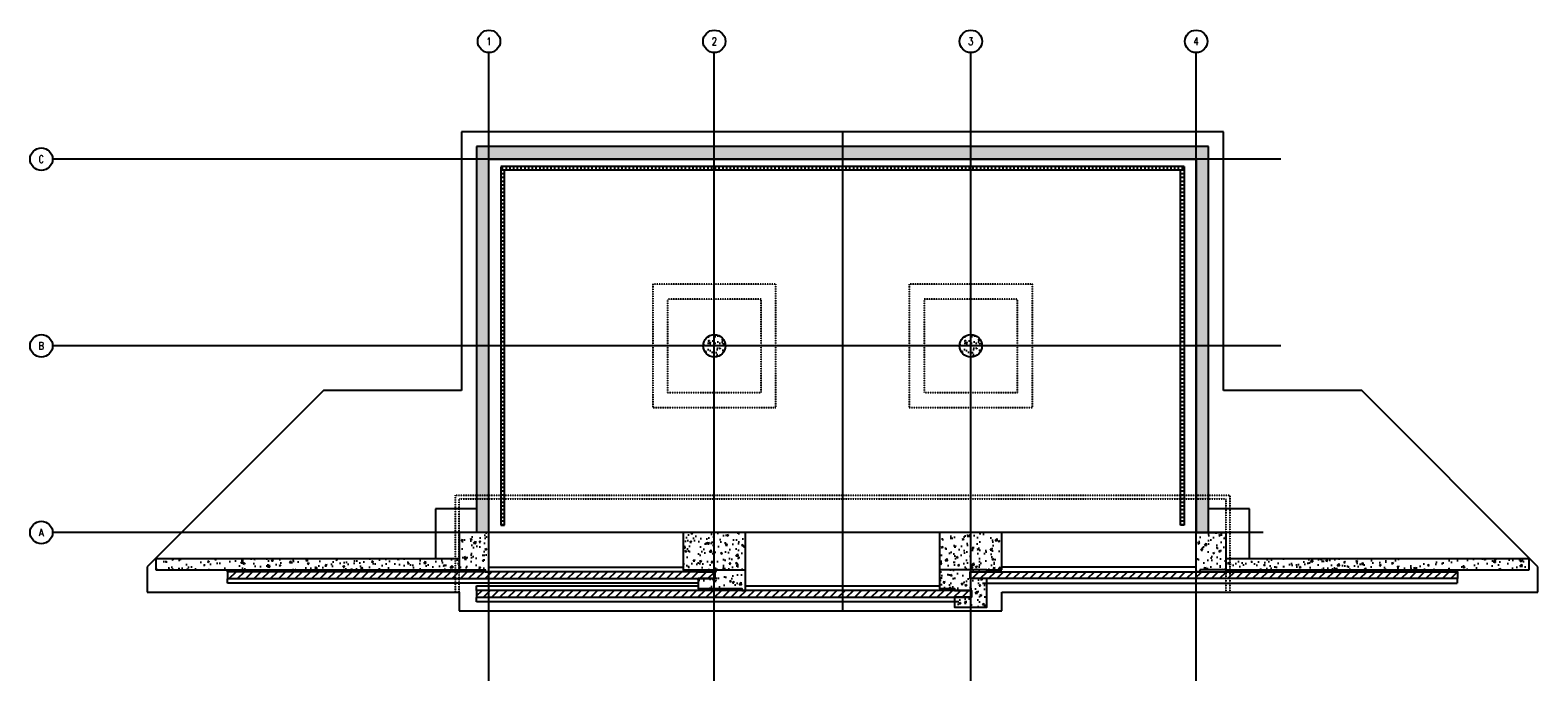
# Model space of a CAD drawing. Header units: inches. Extents: x -1305 to 1117, y -882 to 163.
import ezdxf

# ---------------------------------------------------------------- set-up
doc = ezdxf.new("R2010")
doc.units = ezdxf.units.IN
doc.header["$MEASUREMENT"] = 0
for name, pattern in [('CENTER2', [1.125, 0.75, -0.125, 0.125, -0.125]), ('Dash', [0.25, 0.125, -0.125]), ('HIDDEN', [0.375, 0.25, -0.125])]:
    doc.linetypes.add(name, pattern=pattern)
for name, color, linetype in [('A-DOOR TRNCH', 4, 'Continuous'), ('A-FLOR', 5, 'Continuous'), ('A-FLOR-HDLN', 3, 'Dash'), ('A-FLOR-VENT', 5, 'Continuous'), ('A-WALL', 4, 'Continuous'), ('S-ANNO-NOTE', 2, 'Continuous'), ('S-COLS', 4, 'Continuous'), ('S-GRID', 1, 'CENTER2'), ('S-GRID-IDEN', 1, 'Continuous'), ('S-JNTS-CTLJ', 132, 'Continuous')]:
    doc.layers.add(name, color=color, linetype=linetype)
for name, color, linetype, true_color in [('A-WALL-PATT', 9, 'Continuous', 0x808080), ('S-DOOR-HTCH', 9, 'Continuous', 0x808080), ('S-DOOR-OTLN', 9, 'HIDDEN', 0x808080)]:
    doc.layers.add(name, color=color, linetype=linetype, true_color=true_color)
doc.styles.add('Annotative', font='romans.shx', dxfattribs={"width": 0.8, "height": 0.125})
pattern_1 = [(180, (-810.062, -1537.206), (-4e-16, -6), [])]
pattern_2 = [(45, (-810.062, -1537.206), (-6.629126, 6.629126), [])]

# ---------------------------------------------------------------- blocks, each defined once
blk = doc.blocks.new('Grid - Circle 3_8_-570341-00_SP_Foundation Plan-TO FDN_DOC')
at = {"layer": 'S-GRID-IDEN'}
blk.add_circle((0, 0), 0.188, dxfattribs=at)

msp = doc.modelspace()

# ---------------------------------------------------------------- hatches: boundary and pattern name
at = {"layer": 'A-WALL-PATT'}
h = msp.add_hatch(dxfattribs=at)
h.set_pattern_fill('AR-CONC', color=256, scale=4, style=0)
h.set_pattern_definition([(50, (-810.062, -1537.206), (28.6904, -2.51009), [3, -33]), (355, (-810.062, -1537.206), (-5.55005, 30.0877), [2.4, -26.4]), (100.4514, (-807.67, -1537.415), (23.14035, 27.5776), [2.5496, -28.0457]), (46.1842, (-810.06, -1529.206), (42.68965, -6.6208), [4.5, -49.5]), (96.6356, (-806.504, -1529.758), (37.3865, 38.96474), [3.8244, -42.06855]), (351.1842, (-810.06, -1529.206), (37.3865, 38.9647), [3.6, -39.6]), (21, (-806.062, -1531.206), (23.87628, -16.10476), [3, -33]), (326, (-806.062, -1531.206), (9.7326, 29.006), [2.4, -26.4]), (71.4514, (-804.072, -1532.548), (33.6089, 12.90125), [2.5496, -28.0457]), (37.5, (-810.062, -1537.206), (0.486394, 13.315754), [0, -26.08, 0, -26.8, 0, -26.5]), (7.5, (-810.062, -1537.206), (10.52278, 15.77647), [0, -15.28, 0, -25.48, 0, -10.1]), (327.5, (-818.982, -1537.206), (21.3529, -0.902195), [0, -10, 0, -31.2, 0, -41.4]), (317.5, (-822.982, -1537.206), (23.32745, 4.0042), [0, -13, 0, -20.72, 0, -29.4])])
h.paths.add_polyline_path([(588, -24), (-588, -24), (-588, -644), (-568, -644), (-568, -44), (568, -44), (568, -644), (588, -644)])
at = {"layer": 'A-WALL-PATT', "lineweight": -3}
h = msp.add_hatch(dxfattribs=at)
h.set_pattern_fill('ANSI31', color=256, scale=48, angle=45, style=0)
h.set_pattern_definition([(90, (-810.062, -1537.206), (-6, 0), [])])
h.paths.add_polyline_path([(549, -62), (-549, -62), (-549, -56), (549, -56)])
at = {"layer": 'A-WALL-PATT'}
h = msp.add_hatch(dxfattribs=at)
h.set_pattern_fill('ANSI31', color=256, scale=48, angle=135, style=0)
h.set_pattern_definition(pattern_1)
h.paths.add_polyline_path([(-543, -62), (-549, -62), (-549, -632), (-543, -632)])
h = msp.add_hatch(dxfattribs=at)
h.set_pattern_fill('ANSI31', color=256, scale=48, angle=135, style=0)
h.set_pattern_definition(pattern_1)
h.paths.add_polyline_path([(549, -62), (543, -62), (543, -632), (549, -632)])
h = msp.add_hatch(dxfattribs=at)
h.set_pattern_fill('AR-CONC', color=256, scale=3)
h.set_pattern_definition([(50, (-2004.062, -1537.206), (21.5178, -1.88256), [2.25, -24.75]), (355, (-2004.062, -1537.206), (-4.16254, 22.56576), [1.8, -19.8]), (100.4514, (-2002.269, -1537.363), (17.35527, 20.6832), [1.9122, -21.03426]), (46.1842, (-2004.062, -1531.206), (32.01724, -4.96558), [3.375, -37.125]), (96.6356, (-2001.394, -1531.62), (28.03986, 29.22356), [2.8683, -31.5514]), (351.1842, (-2004.062, -1531.206), (28.03986, 29.22356), [2.7, -29.7]), (21, (-2001.062, -1532.706), (17.90721, -12.07857), [2.25, -24.75]), (326, (-2001.062, -1532.706), (7.29946, 21.7545), [1.8, -19.8]), (71.4514, (-1999.57, -1533.712), (25.20667, 9.67593), [1.9122, -21.03426]), (37.5, (-2004.062, -1537.206), (0.364796, 9.986816), [0, -19.56, 0, -20.1, 0, -19.875]), (7.5, (-2004.062, -1537.206), (7.892086, 11.83235), [0, -11.46, 0, -19.11, 0, -7.575]), (327.5, (-2010.752, -1537.206), (16.014673, -0.676646), [0, -7.5, 0, -23.4, 0, -31.05]), (317.5, (-2013.752, -1537.206), (17.495585, 3.00315), [0, -9.75, 0, -15.54, 0, -22.05])])
edge = h.paths.add_edge_path()
edge.add_arc((-206, -344), 18, 0, 360)
h = msp.add_hatch(dxfattribs=at)
h.set_pattern_fill('AR-CONC', color=256, scale=3)
h.set_pattern_definition([(50, (-1592.062, -1537.206), (21.5178, -1.88256), [2.25, -24.75]), (355, (-1592.062, -1537.206), (-4.16254, 22.56576), [1.8, -19.8]), (100.4514, (-1590.269, -1537.363), (17.35527, 20.6832), [1.9122, -21.03426]), (46.1842, (-1592.062, -1531.206), (32.01724, -4.96558), [3.375, -37.125]), (96.6356, (-1589.394, -1531.62), (28.03986, 29.22356), [2.8683, -31.5514]), (351.1842, (-1592.062, -1531.206), (28.03986, 29.22356), [2.7, -29.7]), (21, (-1589.062, -1532.706), (17.90721, -12.07857), [2.25, -24.75]), (326, (-1589.062, -1532.706), (7.29946, 21.7545), [1.8, -19.8]), (71.4514, (-1587.57, -1533.712), (25.20667, 9.67593), [1.9122, -21.03426]), (37.5, (-1592.062, -1537.206), (0.364796, 9.986816), [0, -19.56, 0, -20.1, 0, -19.875]), (7.5, (-1592.062, -1537.206), (7.892086, 11.83235), [0, -11.46, 0, -19.11, 0, -7.575]), (327.5, (-1598.752, -1537.206), (16.014673, -0.676646), [0, -7.5, 0, -23.4, 0, -31.05]), (317.5, (-1601.752, -1537.206), (17.495585, 3.00315), [0, -9.75, 0, -15.54, 0, -22.05])])
edge = h.paths.add_edge_path()
edge.add_arc((206, -344), 18, 0, 360)
h = msp.add_hatch(dxfattribs=at)
h.set_pattern_fill('AR-CONC', color=256, scale=4, style=0)
h.paths.add_polyline_path([(-574, -704), (-574, -707), (-568, -707), (-568, -644), (-616, -644), (-616, -704)])
h = msp.add_hatch(dxfattribs=at)
h.set_pattern_fill('AR-CONC', color=256, scale=4, style=0)
edge = h.paths.add_edge_path()
edge.add_line((-225, -707), (-205, -707))
edge.add_line((-205, -707), (-205, -718))
edge.add_line((-205, -718), (-232, -718))
edge.add_line((-232, -718), (-232, -734))
edge.add_line((-232, -734), (-162, -734))
edge.add_line((-162, -734), (-162, -737))
edge.add_line((-162, -737), (-156, -737))
edge.add_line((-156, -737), (-156, -644))
edge.add_line((-156, -644), (-256, -644))
edge.add_line((-256, -644), (-256, -704))
edge.add_line((-256, -704), (-232, -704))
edge.add_line((-232, -704), (-232, -707))
h = msp.add_hatch(dxfattribs=at)
h.set_pattern_fill('AR-CONC', color=256, scale=4, style=0)
h.paths.add_polyline_path([(256, -704), (256, -644), (156, -644), (156, -734), (180, -734), (180, -737), (207, -737), (207, -748), (180, -748), (180, -764), (232, -764), (232, -718), (197.9, -718), (197.9, -707), (232, -707), (232, -704)])
h = msp.add_hatch(dxfattribs=at)
h.set_pattern_fill('AR-CONC', color=256, scale=4, style=0)
h.paths.add_polyline_path([(574, -704), (574, -707), (568, -707), (568, -644), (616, -644), (616, -704)])
h = msp.add_hatch(dxfattribs=at)
h.set_pattern_fill('AR-CONC', color=256, scale=4, style=0)
h.paths.add_polyline_path([(-622, -686), (-1103, -686), (-1103, -704), (-622, -704)])
h.paths.add_polyline_path([(-616, -686), (-622, -686), (-622, -704), (-616, -704)])
h = msp.add_hatch(dxfattribs=at)
h.set_pattern_fill('AR-CONC', color=256, scale=4, style=0)
h.paths.add_polyline_path([(622, -686), (616, -686), (616, -704), (622, -704)])
h.paths.add_polyline_path([(1103, -686), (622, -686), (622, -704), (1103, -704)])
at = {"layer": 'S-DOOR-HTCH'}
h = msp.add_hatch(dxfattribs=at)
h.set_pattern_fill('ANSI31', color=256, scale=75)
h.set_pattern_definition(pattern_2)
h.paths.add_polyline_path([(-988, -707), (-205, -707), (-205, -718), (-988, -718)])
h = msp.add_hatch(dxfattribs=at)
h.set_pattern_fill('ANSI31', color=256, scale=75)
h.set_pattern_definition(pattern_2)
h.paths.add_polyline_path([(988, -707), (205, -707), (205, -718), (988, -718)])
h = msp.add_hatch(dxfattribs=at)
h.set_pattern_fill('ANSI31', color=256, scale=75)
h.set_pattern_definition([(45, (-796.062, -1537.206), (-6.629126, 6.629126), [])])
h.paths.add_polyline_path([(-588, -737), (207, -737), (207, -748), (-588, -748)])

# ---------------------------------------------------------------- linework, layer by layer
at = {"layer": 'A-DOOR TRNCH'}
for points in [[(-205, -707), (-988, -707), (-988, -718), (-205, -718)], [(205, -707), (988, -707), (988, -718), (205, -718)], [(207, -737), (-588, -737), (-588, -748), (207, -748)]]:
    msp.add_lwpolyline(points, close=True, dxfattribs=at)
at = {"layer": 'A-FLOR', "lineweight": -3}
for p, q in [((612, 0), (-612, 0)), ((-612, 0), (-612, -416)), ((612, -416), (612, 0)), ((-834, -416), (-1117, -699)), ((-612, -416), (-834, -416)), ((834, -416), (612, -416)), ((1117, -699), (834, -416)), ((-1117, -699), (-1117, -740)), ((1117, -740), (1117, -699)), ((-1117, -740), (-616, -740)), ((-616, -740), (-616, -770)), ((256, -740), (616, -740)), ((256, -770), (256, -740)), ((616, -740), (1117, -740)), ((-616, -770), (-256, -770)), ((-256, -770), (256, -770))]:
    msp.add_line(p, q, dxfattribs=at)
at = {"layer": 'A-FLOR-HDLN', "lineweight": -3}
for points in [[(-305, -244.9), (-305, -443), (-107, -443), (-107, -244.9)], [(107, -244.9), (107, -443), (305, -443), (305, -244.9)]]:
    msp.add_lwpolyline(points, close=True, dxfattribs=at)
for points in [[(-281, -268.9), (-281, -419), (-131, -419), (-131, -268.9), (-281, -268.9)], [(131, -268.9), (131, -419), (281, -419), (281, -268.9), (131, -268.9)]]:
    msp.add_lwpolyline(points, dxfattribs=at)
at = {"layer": 'A-FLOR-HDLN'}
for points in [[(-622, -740), (-622, -584), (622, -584), (622, -740)], [(-616, -740), (-616, -590), (616, -590), (616, -740)]]:
    msp.add_lwpolyline(points, dxfattribs=at)
at = {"layer": 'A-FLOR-VENT', "lineweight": -3}
for p, q in [((-588, -606), (-654, -606)), ((-654, -606), (-654, -686)), ((654, -606), (588, -606)), ((654, -686), (654, -606))]:
    msp.add_line(p, q, dxfattribs=at)
at = {"layer": 'A-WALL', "lineweight": -3}
for p, q in [((588, -24), (-588, -24)), ((-588, -24), (-588, -644)), ((588, -644), (588, -24)), ((-568, -44), (568, -44)), ((-568, -644), (-568, -44)), ((568, -44), (568, -644)), ((-616, -686), (-1103, -686)), ((-1103, -686), (-1103, -704)), ((1103, -686), (616, -686)), ((1103, -704), (1103, -686)), ((-1103, -704), (-616, -704)), ((616, -704), (1103, -704))]:
    msp.add_line(p, q, dxfattribs=at)
at = {"layer": 'A-WALL-PATT', "lineweight": -3}
for p, q in [((549, -56), (-549, -56)), ((-549, -56.3), (-549, -632)), ((549, -62), (-549, -62)), ((-543, -632), (-543, -62)), ((543, -632), (543, -62)), ((549, -56), (549, -632)), ((-549, -632), (-543, -632)), ((549, -632), (543, -632))]:
    msp.add_line(p, q, dxfattribs=at)
at = {"layer": 'S-COLS', "lineweight": -3}
msp.add_line((-232, -704), (-156, -704), dxfattribs=at)
at = {"layer": 'S-COLS'}
msp.add_line((232, -704), (156, -704), dxfattribs=at)
at = {"layer": 'S-COLS', "lineweight": -3}
for points in [[(-574, -704), (-574, -707), (-568, -707), (-568, -644), (-616, -644), (-616, -704)], [(574, -704), (574, -707), (568, -707), (568, -644), (616, -644), (616, -704)]]:
    msp.add_lwpolyline(points, close=True, dxfattribs=at)
msp.add_lwpolyline([(-232, -707), (-205, -707), (-205, -718), (-232, -718), (-232, -734), (-162, -734), (-162, -737), (-156, -737), (-156, -644), (-256, -644), (-256, -704), (-232, -704), (-232, -707)], dxfattribs=at)
at = {"layer": 'S-COLS'}
msp.add_lwpolyline([(256, -704), (256, -644), (156, -644), (156, -734), (180, -734), (180, -737), (207, -737), (207, -748), (180, -748), (180, -764), (232, -764), (232, -718), (205, -718), (205, -707), (232, -707), (232, -704)], close=True, dxfattribs=at)
for centre in [(-206, -344), (206, -344)]:
    msp.add_circle(centre, 18, dxfattribs=at)
at = {"layer": 'S-DOOR-OTLN', "lineweight": -3}
for p, q in [((-568, -699.5), (-256, -699.5)), ((568, -699.5), (256, -699.5)), ((-988, -707), (-988, -704)), ((-988, -725.5), (-988, -718)), ((-232, -725.5), (-988, -725.5)), ((225, -725.5), (988, -725.5)), ((988, -707), (988, -704)), ((988, -725.5), (988, -718)), ((-588, -729.5), (-232, -729.5)), ((-588, -737), (-588, -729.5)), ((-588, -755.5), (-588, -748)), ((-156, -729.5), (156, -729.5)), ((187, -755.5), (-588, -755.5))]:
    msp.add_line(p, q, dxfattribs=at)
at = {"layer": 'S-GRID', "lineweight": -3}
for p, q in [((-568, -882.2), (-568, 127.2)), ((-206, -882.2), (-206, 127.2)), ((206, -882.2), (206, 127.2)), ((568, -882.2), (568, 127.2)), ((704.2, -44), (-1269.2, -44)), ((704.2, -344), (-1269.2, -344)), ((675.7, -644), (-1269.2, -644))]:
    msp.add_line(p, q, dxfattribs=at)
at = {"layer": 'S-JNTS-CTLJ'}
msp.add_line((0, 0), (0, -770), dxfattribs=at)

# ---------------------------------------------------------------- block references
at = {"layer": 'S-GRID-IDEN', "lineweight": -3, "xscale": 95.99999999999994, "yscale": 95.99999999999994, "zscale": 95.99999999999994}
for p in [(-568, 145.2), (-206, 145.2), (206, 145.2), (568, 145.2)]:
    msp.add_blockref('Grid - Circle 3_8_-570341-00_SP_Foundation Plan-TO FDN_DOC', p, dxfattribs=at)
at = {"layer": 'S-GRID-IDEN', "lineweight": -3, "xscale": 96.00000000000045, "yscale": 96.00000000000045, "zscale": 96.00000000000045, "rotation": 90}
for p in [(-1287.2, -44), (-1287.2, -344), (-1287.2, -644)]:
    msp.add_blockref('Grid - Circle 3_8_-570341-00_SP_Foundation Plan-TO FDN_DOC', p, dxfattribs=at)

# ---------------------------------------------------------------- texts
at = {"layer": 'S-ANNO-NOTE', "lineweight": -3, "char_height": 12, "width": 12.32, "attachment_point": 5, "style": 'Annotative'}
for s, insert in [('1', (-568, 145.2)), ('2', (-206, 145.2)), ('3', (206, 145.2)), ('4', (568, 145.2)), ('C', (-1287.2, -44)), ('B', (-1287.2, -344)), ('A', (-1287.2, -644))]:
    msp.add_mtext(s, dxfattribs=dict(at, insert=insert))

doc.saveas('drawing.dxf')
